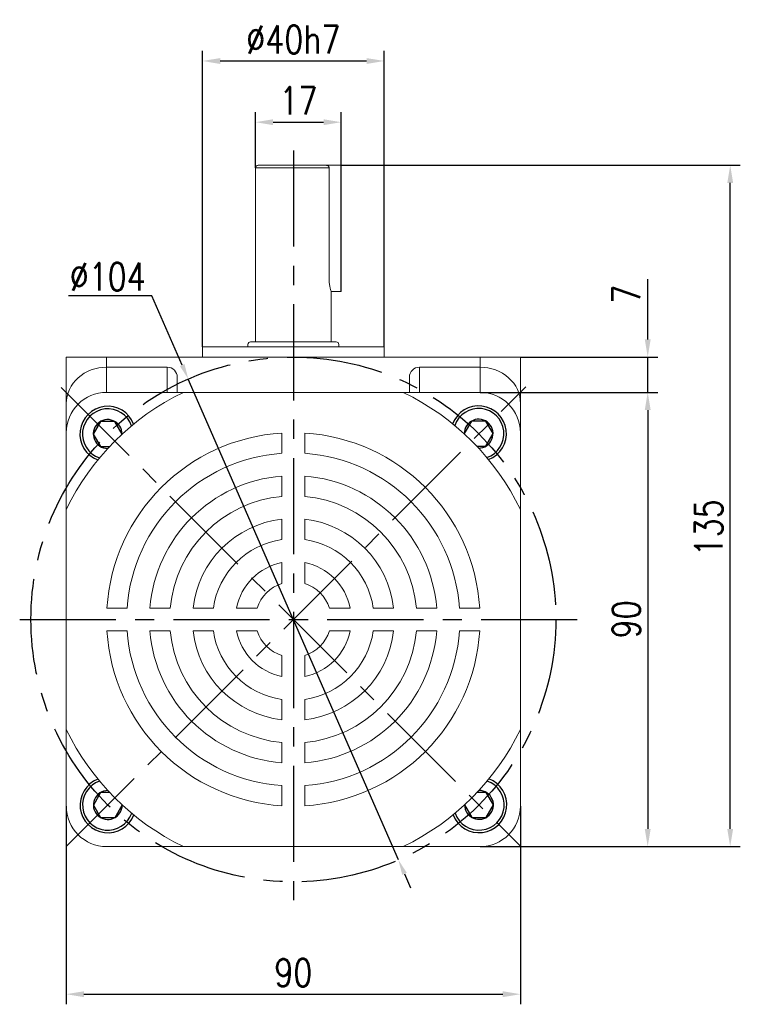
# Model space of a CAD drawing. Header units: inches. Extents: x 837 to 6223, y -2862 to 3098.
# Tile 40 of 139: x 4884 to 5026, y -1478 to -1283. Entities that reach past the tile are written whole.
import ezdxf

# ---------------------------------------------------------------- set-up
doc = ezdxf.new("R2010")
doc.units = ezdxf.units.IN
doc.header["$LTSCALE"] = 10
doc.header["$MEASUREMENT"] = 0
doc.linetypes.add('CENTER', pattern=[10.16, 6.35, -1.27, 1.27, -1.27])
for name, color, linetype in [('1轮廓实线层', 7, 'Continuous'), ('3中心线层', 1, 'CENTER'), ('7标注层', 4, 'Continuous')]:
    doc.layers.add(name, color=color, linetype=linetype)
doc.styles.add('PC_TEXTSTYLE', font='isocp.shx', dxfattribs={"width": 0.8, "bigfont": 'HZFS.SHX'})
doc.styles.add('TH_GBDIM', font='romans.shx', dxfattribs={"width": 0.8, "bigfont": 'gbcbig.shx'})
doc.dimstyles.new('TH_GBDIM', dxfattribs={"dimtxt": 3.5, "dimasz": 2.5, "dimexe": 2, "dimexo": 0, "dimgap": 1, "dimtad": 1, "dimdec": 4, "dimdsep": 46, "dimtxsty": 'TH_GBDIM', "dimcen": 0.09, "dimclrd": 4, "dimclre": 4, "dimclrt": 3, "dimadec": 0, "dimazin": 0, "dimtfac": 1, "dimtdec": 4, "dimtmove": 0, "dimatfit": 3, "dimfxl": 1, "dimtzin": 0, "dimarcsym": 0})
doc.dimstyles.new('直径标注A3', dxfattribs={"dimtxt": 3.5, "dimasz": 3, "dimexe": 2, "dimexo": 0.0625, "dimgap": 1, "dimtad": 1, "dimtih": 1, "dimtoh": 1, "dimdsep": 46, "dimtxsty": 'PC_TEXTSTYLE', "dimsah": 1, "dimcen": 0.09, "dimclrt": 3, "dimadec": 0, "dimazin": 0, "dimtfac": 0.7, "dimtmove": 0, "dimatfit": 0, "dimfxl": 1, "dimtzin": 0, "dimarcsym": 0})

# ---------------------------------------------------------------- blocks, each defined once
blk = doc.blocks.new('*D447')
at = {"layer": '7标注层', "color": 4, "lineweight": -2, "transparency": 16777216}
for p, q in [((4892.88, -1438.68), (4892.88, -1477.94)), ((4982.88, -1438.68), (4982.88, -1477.94)), ((4896.38, -1475.94), (4979.38, -1475.94))]:
    blk.add_line(p, q, dxfattribs=at)
at = {"layer": '7标注层', "color": 4, "transparency": 16777216}
for points in [[(4896.38, -1475.36), (4896.38, -1476.53), (4892.88, -1475.94)], [(4979.38, -1475.36), (4979.38, -1476.53), (4982.88, -1475.94)]]:
    blk.add_solid(points, dxfattribs=at)
at = {"layer": 'Defpoints', "color": 0, "transparency": 16777216}
for p in [(4892.88, -1438.68), (4982.88, -1438.68), (4982.88, -1475.94)]:
    blk.add_point(p, dxfattribs=at)
at = {"layer": '7标注层', "color": 3, "transparency": 16777216, "insert": (4937.88, -1471.69), "char_height": 5.5, "attachment_point": 5, "style": 'TH_GBDIM'}
blk.add_mtext('90', dxfattribs=at)
blk = doc.blocks.new('*D448')
at = {"layer": '7标注层', "color": 4, "lineweight": -2, "transparency": 16777216}
for p, q in [((4974.88, -1356.68), (5010.1, -1356.68)), ((5008.1, -1360.18), (5008.1, -1443.18)), ((4974.88, -1446.68), (5010.1, -1446.68))]:
    blk.add_line(p, q, dxfattribs=at)
at = {"layer": '7标注层', "color": 4, "transparency": 16777216}
for points in [[(5007.52, -1360.18), (5008.69, -1360.18), (5008.1, -1356.68)], [(5007.52, -1443.18), (5008.69, -1443.18), (5008.1, -1446.68)]]:
    blk.add_solid(points, dxfattribs=at)
at = {"layer": 'Defpoints', "color": 0, "transparency": 16777216}
for p in [(4974.88, -1356.68), (4974.88, -1446.68), (5008.1, -1446.68)]:
    blk.add_point(p, dxfattribs=at)
at = {"layer": '7标注层', "color": 3, "transparency": 16777216, "insert": (5003.85, -1401.68), "char_height": 5.5, "attachment_point": 5, "rotation": 90, "style": 'TH_GBDIM'}
blk.add_mtext('90', dxfattribs=at)
blk = doc.blocks.new('*D449')
at = {"layer": '7标注层', "color": 4, "lineweight": -2, "transparency": 16777216}
for p, q in [((5008.1, -1346.18), (5008.1, -1334.25)), ((4982.88, -1349.68), (5010.1, -1349.68)), ((5008.1, -1356.68), (5008.1, -1349.68)), ((4983.94, -1356.68), (5010.1, -1356.68)), ((5008.1, -1360.18), (5008.1, -1363.68))]:
    blk.add_line(p, q, dxfattribs=at)
at = {"layer": '7标注层', "color": 4, "transparency": 16777216}
for points in [[(5007.52, -1346.18), (5008.69, -1346.18), (5008.1, -1349.68)], [(5007.52, -1360.18), (5008.69, -1360.18), (5008.1, -1356.68)]]:
    blk.add_solid(points, dxfattribs=at)
at = {"layer": 'Defpoints', "color": 0, "transparency": 16777216}
for p in [(4982.88, -1349.68), (4983.94, -1356.68), (5008.1, -1356.68)]:
    blk.add_point(p, dxfattribs=at)
at = {"layer": '7标注层', "color": 3, "transparency": 16777216, "insert": (5003.85, -1337.22), "char_height": 5.5, "attachment_point": 5, "rotation": 90, "style": 'TH_GBDIM'}
blk.add_mtext('7', dxfattribs=at)
blk = doc.blocks.new('*D445')
at = {"layer": '7标注层', "color": 4, "lineweight": -2, "transparency": 16777216}
for p, q in [((4947.38, -1311.68), (5026.45, -1311.68)), ((5024.45, -1443.18), (5024.45, -1315.18)), ((4982.88, -1446.68), (5026.45, -1446.68))]:
    blk.add_line(p, q, dxfattribs=at)
at = {"layer": '7标注层', "color": 4, "transparency": 16777216}
for points in [[(5023.87, -1315.18), (5025.03, -1315.18), (5024.45, -1311.68)], [(5023.87, -1443.18), (5025.03, -1443.18), (5024.45, -1446.68)]]:
    blk.add_solid(points, dxfattribs=at)
at = {"layer": 'Defpoints', "color": 0, "transparency": 16777216}
for p in [(4947.38, -1311.68), (5024.45, -1311.68), (4982.88, -1446.68)]:
    blk.add_point(p, dxfattribs=at)
at = {"layer": '7标注层', "color": 3, "transparency": 16777216, "insert": (5020.2, -1383.51), "char_height": 5.5, "attachment_point": 5, "rotation": 90, "style": 'TH_GBDIM'}
blk.add_mtext('135', dxfattribs=at)
blk = doc.blocks.new('*D450')
at = {"layer": '7标注层', "color": 4, "lineweight": -2, "transparency": 16777216}
for p, q in [((4930.38, -1312.18), (4930.38, -1301.14)), ((4947.38, -1311.68), (4947.38, -1301.14)), ((4933.88, -1303.14), (4943.88, -1303.14))]:
    blk.add_line(p, q, dxfattribs=at)
at = {"layer": '7标注层', "color": 4, "transparency": 16777216}
for points in [[(4933.88, -1302.56), (4933.88, -1303.72), (4930.38, -1303.14)], [(4943.88, -1302.56), (4943.88, -1303.72), (4947.38, -1303.14)]]:
    blk.add_solid(points, dxfattribs=at)
at = {"layer": 'Defpoints', "color": 0, "transparency": 16777216}
for p in [(4947.38, -1303.14), (4930.38, -1312.18), (4947.38, -1311.68)]:
    blk.add_point(p, dxfattribs=at)
at = {"layer": '7标注层', "color": 3, "transparency": 16777216, "insert": (4938.88, -1298.89), "char_height": 5.5, "attachment_point": 5, "style": 'TH_GBDIM'}
blk.add_mtext('17', dxfattribs=at)
blk = doc.blocks.new('*D451')
at = {"layer": '7标注层', "color": 4, "lineweight": -2, "transparency": 16777216}
for p, q in [((4919.88, -1347.68), (4919.88, -1289.01)), ((4955.88, -1347.68), (4955.88, -1289.01)), ((4923.38, -1291.01), (4952.38, -1291.01))]:
    blk.add_line(p, q, dxfattribs=at)
at = {"layer": '7标注层', "color": 4, "transparency": 16777216}
for points in [[(4923.38, -1290.43), (4923.38, -1291.6), (4919.88, -1291.01)], [(4952.38, -1290.43), (4952.38, -1291.6), (4955.88, -1291.01)]]:
    blk.add_solid(points, dxfattribs=at)
at = {"layer": 'Defpoints', "color": 0, "transparency": 16777216}
for p in [(4955.88, -1291.01), (4919.88, -1347.68), (4955.88, -1347.68)]:
    blk.add_point(p, dxfattribs=at)
at = {"layer": '7标注层', "color": 3, "transparency": 16777216, "insert": (4937.88, -1286.76), "char_height": 5.5, "attachment_point": 5, "style": 'TH_GBDIM'}
blk.add_mtext('{%%c40}{}{h7}', dxfattribs=at)
blk = doc.blocks.new('*D446')
at = {"layer": '7标注层', "color": 0, "lineweight": -2, "transparency": 16777216}
for p, q in [((4909.85, -1337.52), (4893.35, -1337.52)), ((4915.86, -1351.28), (4909.85, -1337.52)), ((4958.7, -1449.33), (4917.06, -1354.03)), ((4959.9, -1452.08), (4961.11, -1454.83))]:
    blk.add_line(p, q, dxfattribs=at)
at = {"layer": '7标注层', "color": 0, "transparency": 16777216}
for points in [[(4916.32, -1351.08), (4915.41, -1351.48), (4917.06, -1354.03)], [(4960.36, -1451.88), (4959.45, -1452.28), (4958.7, -1449.33)]]:
    blk.add_solid(points, dxfattribs=at)
at = {"layer": 'Defpoints', "color": 0, "transparency": 16777216}
for p in [(4917.06, -1354.03), (4958.7, -1449.33)]:
    blk.add_point(p, dxfattribs=at)
at = {"layer": '7标注层', "color": 3, "transparency": 16777216, "insert": (4901.1, -1333.77), "char_height": 5.5, "attachment_point": 5, "style": 'TH_GBDIM'}
blk.add_mtext('∅104', dxfattribs=at)

msp = doc.modelspace()

# ---------------------------------------------------------------- linework, layer by layer
at = {"color": 7, "linetype": 'Continuous', "lineweight": 15}
for p, q in [((4944.95539, -1312.18239), (4930.38432, -1312.18239)), ((4930.88432, -1311.68239), (4944.42267, -1311.68239)), ((4942.38432, -1311.68239), (4947.38432, -1311.68239)), ((4944.95539, -1334.18239), (4944.95539, -1312.18239)), ((4945.38432, -1336.68239), (4947.38432, -1336.68239)), ((4919.88432, -1347.6824), (4955.88432, -1347.6824)), ((4929.38432, -1346.6824), (4946.38432, -1346.6824)), ((4892.88432, -1349.6824), (4900.88432, -1349.6824)), ((4892.88432, -1358.85144), (4892.88432, -1349.6824)), ((4900.88432, -1349.6824), (4900.88432, -1351.6824)), ((4900.88432, -1349.6824), (4974.88432, -1349.6824)), ((4974.88432, -1351.6824), (4974.88432, -1349.6824)), ((4974.88432, -1349.6824), (4982.88432, -1349.6824)), ((4982.88432, -1349.6824), (4982.88432, -1358.85143)), ((4900.88432, -1351.6824), (4900.88432, -1356.6824)), ((4912.88432, -1351.6824), (4900.88432, -1351.6824)), ((4912.88432, -1356.6824), (4912.88432, -1351.6824)), ((4962.88432, -1351.6824), (4962.88432, -1356.6824)), ((4962.88432, -1351.6824), (4974.88432, -1351.6824)), ((4974.88432, -1356.6824), (4974.88432, -1351.6824)), ((4914.88432, -1353.69444), (4914.88432, -1356.6824)), ((4960.88432, -1356.6824), (4960.88432, -1353.69444)), ((4974.88432, -1356.6824), (4900.88432, -1356.6824)), ((4892.88432, -1364.6824), (4892.88432, -1358.85144)), ((4982.88432, -1358.85143), (4982.88432, -1364.68239)), ((4892.88432, -1364.6824), (4892.88432, -1362.1824)), ((4982.88432, -1362.1824), (4982.88432, -1364.68239)), ((4892.88432, -1364.6824), (4892.88432, -1438.6824)), ((4935.62552, -1368.75919), (4935.62552, -1364.75087)), ((4940.12552, -1368.75919), (4940.12552, -1364.75087)), ((4982.88432, -1438.68239), (4982.88432, -1364.68239)), ((4935.62552, -1377.28593), (4935.62552, -1373.27135)), ((4940.12552, -1377.28593), (4940.12552, -1373.27135)), ((4935.62552, -1385.84139), (4935.62552, -1381.80936)), ((4940.12552, -1385.84139), (4940.12552, -1381.80936)), ((4935.62552, -1394.52785), (4935.62552, -1390.40465)), ((4940.12552, -1394.52785), (4940.12552, -1390.40465)), ((4904.95232, -1399.4324), (4900.944, -1399.4324)), ((4909.46448, -1399.4324), (4913.47906, -1399.4324)), ((4918.00249, -1399.4324), (4922.03451, -1399.4324)), ((4930.72098, -1399.4324), (4926.59778, -1399.4324)), ((4945.03007, -1399.4324), (4949.15326, -1399.4324)), ((4953.71653, -1399.4324), (4957.74856, -1399.4324)), ((4962.27199, -1399.4324), (4966.28657, -1399.4324)), ((4970.79873, -1399.4324), (4974.80705, -1399.4324)), ((4904.95232, -1403.9324), (4900.944, -1403.9324)), ((4909.46448, -1403.9324), (4913.47906, -1403.9324)), ((4918.00249, -1403.9324), (4922.03451, -1403.9324)), ((4930.72098, -1403.9324), (4926.59778, -1403.9324)), ((4945.03007, -1403.9324), (4949.15326, -1403.9324)), ((4953.71653, -1403.9324), (4957.74856, -1403.9324)), ((4962.27199, -1403.9324), (4966.28657, -1403.9324)), ((4970.79873, -1403.9324), (4974.80705, -1403.9324)), ((4935.62552, -1408.83694), (4935.62552, -1412.96014)), ((4940.12552, -1408.83694), (4940.12552, -1412.96014)), ((4935.62552, -1417.5234), (4935.62552, -1421.55543)), ((4940.12552, -1417.5234), (4940.12552, -1421.55543)), ((4935.62552, -1426.07886), (4935.62552, -1430.09344)), ((4940.12552, -1426.07886), (4940.12552, -1430.09344)), ((4935.62552, -1434.6056), (4935.62552, -1438.61392)), ((4940.12552, -1434.6056), (4940.12552, -1438.61392)), ((4900.88432, -1446.6824), (4974.88432, -1446.6824))]:
    msp.add_line(p, q, dxfattribs=at)
msp.add_line((4947.38432, -1336.68239), (4947.38432, -1311.68239))
for centre, radius, start, end in [((4930.88432, -1312.1824), 0.5, 90, 180), ((4929.38432, -1347.1824), 0.5, 90, 180), ((4946.38432, -1347.1824), 0.5, 0, 90), ((4900.88432, -1364.6824), 8, 90, 180), ((4937.87552, -1401.6824), 50, 115.8419319, 154.1349477), ((4937.87552, -1401.6824), 50, 25.8419328, 64.1580681), ((4974.88432, -1364.6824), 8, 0, 90), ((4937.87552, -1401.6824), 37, 93.4863538, 176.5136462), ((4937.87552, -1401.6824), 37, 3.4863538, 86.5136462), ((4937.87552, -1401.6824), 33, 93.9095635, 176.0904365), ((4937.87552, -1401.6824), 33, 3.9095635, 86.0904365), ((4937.87552, -1401.6824), 28.5, 94.528063, 175.471937), ((4937.87552, -1401.6824), 28.5, 4.528063, 85.471937), ((4937.87552, -1401.6824), 24.5, 95.2692819, 174.7307181), ((4937.87552, -1401.6824), 24.5, 5.2692819, 84.7307181), ((4937.87552, -1401.6824), 20, 96.4594498, 173.5405502), ((4937.87552, -1401.6824), 20, 6.4594498, 83.5405502), ((4937.87552, -1401.6824), 16, 98.0840139, 171.9159861), ((4937.87552, -1401.6824), 16, 8.0840139, 81.9159861), ((4937.87552, -1401.6824), 11.5, 101.2828243, 168.7171757), ((4937.87552, -1401.6824), 11.5, 11.2828243, 78.7171757), ((4937.87552, -1401.6824), 7.5, 107.4576031, 162.5423969), ((4937.87552, -1401.6824), 7.5, 17.4576031, 72.5423969), ((4937.87552, -1401.6824), 37, 183.4863538, 266.5136462), ((4937.87552, -1401.6824), 33, 183.9095635, 266.0904365), ((4937.87552, -1401.6824), 28.5, 184.528063, 265.471937), ((4937.87552, -1401.6824), 24.5, 185.2692819, 264.7307181), ((4937.87552, -1401.6824), 20, 186.4594498, 263.5405502), ((4937.87552, -1401.6824), 16, 188.0840139, 261.9159861), ((4937.87552, -1401.6824), 11.5, 191.2828243, 258.7171757), ((4937.87552, -1401.6824), 7.5, 197.4576031, 252.5423969), ((4937.87552, -1401.6824), 7.5, 287.4576031, 342.5423969), ((4937.87552, -1401.6824), 11.5, 281.2828243, 348.7171757), ((4937.87552, -1401.6824), 16, 278.0840139, 351.9159861), ((4937.87552, -1401.6824), 20, 276.4594498, 353.5405502), ((4937.87552, -1401.6824), 33, 273.9095635, 356.0904365), ((4937.87552, -1401.6824), 37, 273.4863538, 356.5136462), ((4937.87552, -1401.6824), 24.5, 275.2692819, 354.7307181), ((4937.87552, -1401.6824), 28.5, 274.528063, 355.471937), ((4937.87552, -1401.6824), 50, 205.8650523, 244.158066), ((4937.87552, -1401.6824), 50, 295.841934, 334.1580672), ((4900.88432, -1438.6824), 8, 180, 270), ((4974.88432, -1438.6824), 8, 270, 0)]:
    msp.add_arc(centre, radius, start, end, dxfattribs=at)
for centre, major_axis, ratio, start_param, end_param in [((4900.88432, -1358.85143), (8, 0), 0.896129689, 1.570796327, 3.141592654), ((4912.88432, -1353.69444), (0, 2.01204), 0.994016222, 4.71238898, 6.283185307), ((4962.88432, -1353.69444), (0, -2.01204), 0.994016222, 3.141592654, 4.71238898), ((4974.88432, -1358.85143), (8, 0), 0.896129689, 0, 1.570796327)]:
    msp.add_ellipse(centre, major_axis=major_axis, ratio=ratio, start_param=start_param, end_param=end_param, dxfattribs=at)
for points in [[(4930.38432, -1312.18239), (4930.38432, -1346.6824)], [(4945.38432, -1346.6824), (4945.38432, -1336.65494)], [(4919.88432, -1347.6824), (4919.88432, -1349.6824)], [(4928.88432, -1347.18239), (4928.88432, -1347.6824)], [(4946.88432, -1347.6824), (4946.88432, -1347.18239)], [(4955.88432, -1349.6824), (4955.88432, -1347.6824)]]:
    msp.add_open_spline(points, degree=1, dxfattribs=at)
for points, knots in [([(4944.42267, -1311.68239), (4944.48579, -1311.68844), (4944.61211, -1311.70055), (4944.77863, -1311.79608), (4944.89784, -1311.9347), (4944.94982, -1312.07292), (4944.95404, -1312.15601), (4944.95539, -1312.18239)], [0, 0, 0, 0, 0.233369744, 0.467050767, 0.691530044, 0.902046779, 1, 1, 1, 1]), ([(4945.37526, -1336.65494), (4945.37796, -1336.66313), (4945.39024, -1336.7004), (4945.32333, -1336.4998), (4945.19679, -1336.07036), (4945.04824, -1335.40651), (4944.96477, -1334.73326), (4944.95763, -1334.31432), (4944.95539, -1334.18239)], [0, 0, 0, 0, 0.057099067, 0.260089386, 0.465830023, 0.681254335, 0.899620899, 1, 1, 1, 1])]:
    msp.add_open_spline(points, degree=3, knots=knots, dxfattribs=at)
at = {"layer": '1轮廓实线层'}
for p, q in [((4899.6646, -1362.45619), (4898.2346, -1364.93302)), ((4902.5246, -1362.45619), (4899.6646, -1362.45619)), ((4903.9546, -1364.93302), (4902.5246, -1362.45619)), ((4973.16676, -1362.37898), (4971.73676, -1364.85582)), ((4976.02676, -1362.37898), (4973.16676, -1362.37898)), ((4977.45676, -1364.85582), (4976.02676, -1362.37898)), ((4898.2346, -1364.93302), (4899.6646, -1367.40985)), ((4903.93531, -1364.96643), (4903.9546, -1364.93302)), ((4971.73676, -1364.85582), (4971.78336, -1364.93653)), ((4976.02676, -1367.33265), (4977.45676, -1364.85582)), ((4899.6646, -1367.40985), (4901.46957, -1367.40985)), ((4974.20863, -1367.33265), (4976.02676, -1367.33265)), ((4899.6836, -1435.97395), (4898.2536, -1438.45078)), ((4901.48748, -1435.97395), (4899.6836, -1435.97395)), ((4976.10525, -1435.95372), (4974.28261, -1435.95372)), ((4977.53525, -1438.43055), (4976.10525, -1435.95372)), ((4898.2536, -1438.45078), (4899.6836, -1440.92761)), ((4902.5436, -1440.92761), (4903.9736, -1438.45078)), ((4903.9736, -1438.45078), (4903.95251, -1438.41425)), ((4971.85461, -1438.36238), (4971.81525, -1438.43055)), ((4971.81525, -1438.43055), (4973.24525, -1440.90739)), ((4976.10525, -1440.90739), (4977.53525, -1438.43055)), ((4899.6836, -1440.92761), (4902.5436, -1440.92761)), ((4973.24525, -1440.90739), (4976.10525, -1440.90739))]:
    msp.add_line(p, q, dxfattribs=at)
for centre, radius, start, end in [((4901.0946, -1364.93302), 5.5, 20.917377, 249.1317892), ((4901.0946, -1364.93302), 5, 18.9722169, 251.0769493), ((4974.59676, -1364.85582), 5.5, 290.8390044, 159.3251244), ((4974.59676, -1364.85582), 5, 288.8776932, 161.2864356), ((4901.0946, -1364.93302), 2.86, 359.6869279, 270.3622382), ((4974.59676, -1364.85582), 2.86, 269.4028564, 180.7612725), ((4901.1136, -1438.45078), 5.5, 110.8977948, 339.1122772), ((4901.1136, -1438.45078), 5, 108.9526305, 341.0574415), ((4974.67525, -1438.43055), 5.5, 200.7969738, 69.283384), ((4974.67525, -1438.43055), 5, 198.8356453, 71.2447125), ((4901.1136, -1438.45078), 2.86, 89.6672928, 0.3427792), ((4974.67525, -1438.43055), 2.86, 179.360605, 90.7197528)]:
    msp.add_arc(centre, radius, start, end, dxfattribs=at)
at = {"layer": '3中心线层', "ltscale": 0.3}
for p, q in [((4937.88432, -1308.74381), (4937.88432, -1459.47305)), ((4891.85723, -1355.70609), (4982.88432, -1446.63035)), ((4892.88432, -1446.68151), (4983.94047, -1355.60935)), ((4883.65365, -1401.6824), (4994.12383, -1401.6824))]:
    msp.add_line(p, q, dxfattribs=at)
msp.add_circle((4937.88432, -1401.6824), 52, dxfattribs=at)

# ---------------------------------------------------------------- dimensions: what is measured, and where the dimension line sits
at = {"layer": '7标注层'}
dim = msp.add_linear_dim(base=(4955.88432, -1291.01179), p1=(4919.88432, -1347.6824), p2=(4955.88432, -1347.6824), text='{%%c40}{}{h7}', dimstyle='TH_GBDIM', override={"dimtxt": 5.5, "dimasz": 3.5, "dimgap": 1.5, "dimdec": 1, "dimadec": 1}, dxfattribs=at)
dim.commit()
dim.dimension.update_dxf_attribs({"geometry": '*D451', "text_midpoint": (4937.88432, -1291.01179), "dimtype": 160})
for base, p1, p2, picture, middle in [((4947.38432, -1303.14048), (4930.38432, -1312.18239), (4947.38432, -1311.68239), '*D450', (4938.88432, -1303.14048)), ((4982.88432, -1475.94403), (4892.88432, -1438.6824), (4982.88432, -1438.68239), '*D447', (4937.88432, -1475.94403))]:
    dim = msp.add_linear_dim(base=base, p1=p1, p2=p2, dimstyle='TH_GBDIM', override={"dimtxt": 5.5, "dimasz": 3.5, "dimgap": 1.5, "dimdec": 1, "dimadec": 1}, dxfattribs=at)
    dim.commit()
    dim.dimension.update_dxf_attribs({"geometry": picture, "text_midpoint": middle, "dimtype": 160})
for base, p1, p2, override, picture, middle in [((5024.45013, -1311.68239), (4982.88432, -1446.6824), (4947.38432, -1311.68239), {"dimtxt": 5.5, "dimasz": 3.5, "dimgap": 1.5, "dimtad": 1, "dimjust": 0, "dimdec": 1, "dimlfac": 1, "dimse1": 0, "dimse2": 0, "dimsd1": 0, "dimsd2": 0, "dimadec": 1}, '*D445', (5024.45013, -1383.50826)), ((5008.10271, -1356.6824), (4982.88432, -1349.6824), (4983.94047, -1356.6824), {"dimtxt": 5.5, "dimasz": 3.5, "dimgap": 1.5, "dimdec": 1, "dimadec": 1}, '*D449', (5008.10271, -1337.21573)), ((5008.10271, -1446.6824), (4974.88432, -1356.6824), (4974.88432, -1446.6824), {"dimtxt": 5.5, "dimasz": 3.5, "dimgap": 1.5, "dimdec": 1, "dimadec": 1}, '*D448', (5008.10271, -1401.6824))]:
    dim = msp.add_linear_dim(base=base, p1=p1, p2=p2, angle=90, dimstyle='TH_GBDIM', override=override, dxfattribs=at)
    dim.commit()
    dim.dimension.update_dxf_attribs({"geometry": picture, "text_midpoint": middle, "dimtype": 160})
dim = msp.add_diameter_dim_2p(p1=(4958.70365, -1449.33274), p2=(4917.06499, -1354.03205), dimstyle='直径标注A3', override={"dimtxt": 5.5, "dimasz": 3, "dimgap": 1, "dimtad": 1, "dimjust": 0, "dimdec": 2, "dimlfac": 1, "dimtxsty": 'TH_GBDIM', "dimse1": 0, "dimse2": 0, "dimsd1": 0, "dimsd2": 0, "dimadec": 2}, dxfattribs=at)
dim.commit()
dim.dimension.update_dxf_attribs({"geometry": '*D446', "text_midpoint": (4901.09931, -1337.5226), "dimtype": 163})

doc.saveas('drawing.dxf')
